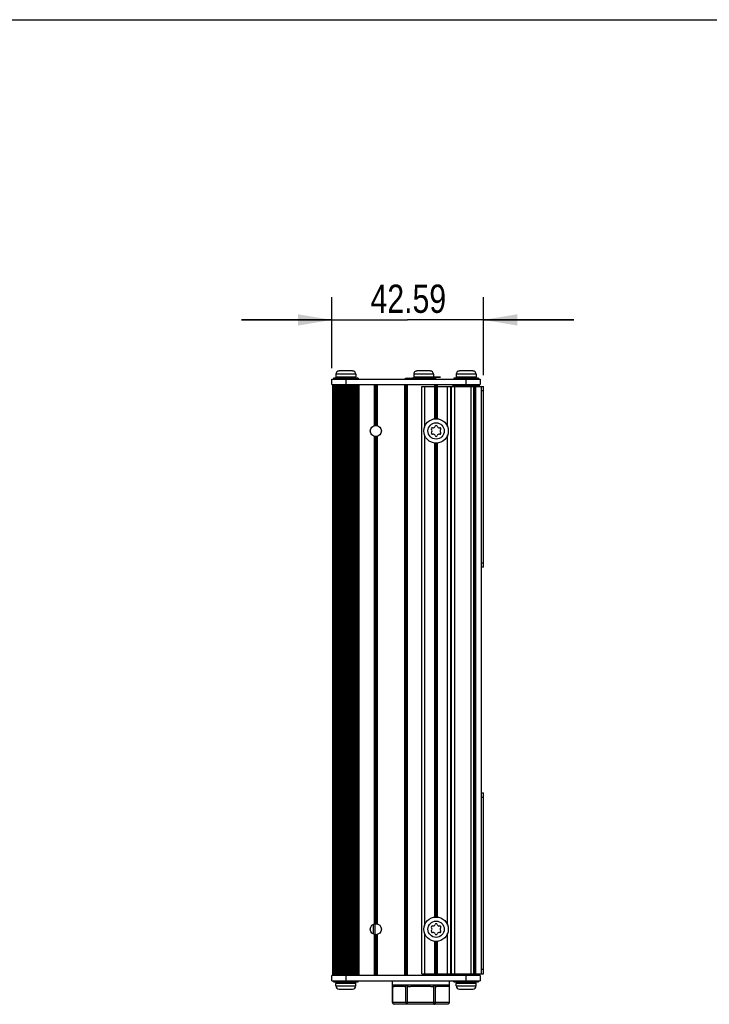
# Model space of a CAD drawing. Header units: inches. Extents: x 0 to 17, y 0 to 11.
# Tile 43 of 44: x 7.3 to 11.1, y 5.6 to 11. Entities that reach past the tile are written whole.
import ezdxf

# ---------------------------------------------------------------- set-up
doc = ezdxf.new("R2010")
doc.units = ezdxf.units.IN
doc.header["$LTSCALE"] = 0.935
doc.header["$MEASUREMENT"] = 0
doc.layers.get('0').update_dxf_attribs({"linetype": 'CONTINUOUS'})
doc.layers.add('02___PRT_ALL_AXES', color=7, linetype='CONTINUOUS')
doc.styles.get("Standard").update_dxf_attribs({"font": 'txt', "width": 0.8})
doc.dimstyles.new('DIMSTYLE_1', dxfattribs={"dimtxt": 0.15625, "dimasz": 0.1875, "dimexe": 0.125, "dimexo": 0.0625, "dimgap": 0.039062, "dimtad": 0, "dimtih": 1, "dimtoh": 1, "dimlfac": 2, "dimzin": 4, "dimdsep": 46, "dimtxsty": 'Standard', "dimblk": '_FILLED', "dimblk1": '_FILLED', "dimblk2": '_FILLED', "dimcen": 0.09, "dimazin": 1, "dimtfac": 1, "dimtofl": 0, "dimtmove": 0, "dimatfit": 3, "dimldrblk": '_FILLED', "dimfxl": 1, "dimtolj": 1, "dimtzin": 4, "dimarcsym": 0})

# ---------------------------------------------------------------- blocks, each defined once
blk = doc.blocks.new('_FILLED')
at = {"color": 0, "linetype": 'ByBlock'}
blk.add_solid([(0, 0), (-1, 0.167), (-1, -0.167)], dxfattribs=at)
blk = doc.blocks.new('*D3')
at = {"color": 7, "linetype": 'Continuous', "transparency": 16777216}
for p, q in [((9.032, 9.0736), (9.032, 9.4646)), ((9.8703, 9.0342), (9.8703, 9.4646)), ((9.032, 9.3396), (8.532, 9.3396)), ((8.532, 9.3396), (9.4511, 9.3396)), ((10.3703, 9.3396), (9.4511, 9.3396)), ((9.8703, 9.3396), (10.3703, 9.3396))]:
    blk.add_line(p, q, dxfattribs=at)
at = {"color": 7, "linetype": 'Continuous', "transparency": 16777216, "xscale": 0.1875, "yscale": 0.1875, "zscale": 0.1875}
blk.add_blockref('_FILLED', (9.032, 9.3396), dxfattribs=at)
at = {"color": 7, "linetype": 'Continuous', "transparency": 16777216, "xscale": 0.1875, "yscale": 0.1875, "zscale": 0.1875, "rotation": 180}
blk.add_blockref('_FILLED', (9.8703, 9.3396), dxfattribs=at)
at = {"color": 7, "linetype": 'Continuous', "transparency": 16777216, "insert": (9.4554, 9.5349), "char_height": 0.15625, "width": 0.625, "attachment_point": 2, "line_spacing_factor": 0.9}
blk.add_mtext('42.59', dxfattribs=at)

msp = doc.modelspace()

# ---------------------------------------------------------------- linework, layer by layer
at = {"color": 7, "linetype": 'Continuous'}
for p, q in [((0, 11), (17, 11)), ((9.1462, 9.0571), (9.0732, 9.0571)), ((9.5763, 9.0571), (9.5033, 9.0571)), ((9.8116, 9.0571), (9.7386, 9.0571)), ((9.032, 8.9815), (9.032, 9.0111)), ((9.032, 9.0111), (9.8528, 9.0111)), ((9.0422, 9.0171), (9.0422, 9.0111)), ((9.1772, 9.0171), (9.0422, 9.0171)), ((9.055, 9.0388), (9.055, 9.0251)), ((9.1645, 9.0388), (9.055, 9.0388)), ((9.055, 9.0251), (9.1645, 9.0251)), ((9.0784, 9.0171), (9.0784, 9.0172)), ((9.0784, 9.0172), (9.0842, 9.0171)), ((9.1097, 9.0111), (9.1097, 8.9815)), ((9.1257, 9.0172), (9.1323, 9.0171)), ((9.1257, 9.0171), (9.1257, 9.0172)), ((9.157, 9.0172), (9.1578, 9.0171)), ((9.157, 9.0171), (9.157, 9.0172)), ((9.1645, 9.0388), (9.1645, 9.0251)), ((9.1772, 9.0171), (9.1772, 9.0111)), ((9.4481, 9.0172), (9.4607, 9.0172)), ((9.4723, 9.0111), (9.4723, 9.0171)), ((9.6073, 9.0171), (9.4723, 9.0171)), ((9.4851, 9.0388), (9.4851, 9.0251)), ((9.5946, 9.0388), (9.4851, 9.0388)), ((9.4851, 9.0251), (9.5946, 9.0251)), ((9.5085, 9.0171), (9.5085, 9.0172)), ((9.5085, 9.0172), (9.5143, 9.0171)), ((9.5559, 9.0171), (9.5559, 9.0172)), ((9.5559, 9.0172), (9.5624, 9.0171)), ((9.5871, 9.0171), (9.5871, 9.0172)), ((9.5871, 9.0172), (9.5879, 9.0171)), ((9.6339, 9.0227), (9.5942, 9.0227)), ((9.5946, 9.0388), (9.5946, 9.0251)), ((9.6044, 9.0171), (9.6044, 9.0237)), ((9.6044, 9.0237), (9.6339, 9.0237)), ((9.6073, 9.0111), (9.6073, 9.0171)), ((9.6339, 9.0237), (9.6339, 9.0227)), ((9.7076, 9.0171), (9.7076, 9.0111)), ((9.8426, 9.0171), (9.7076, 9.0171)), ((9.7203, 9.0388), (9.7203, 9.0251)), ((9.8298, 9.0388), (9.7203, 9.0388)), ((9.7203, 9.0251), (9.8298, 9.0251)), ((9.7438, 9.0171), (9.7438, 9.0172)), ((9.7438, 9.0172), (9.7495, 9.0171)), ((9.7751, 8.9815), (9.7751, 9.0111)), ((9.7911, 9.0172), (9.7976, 9.0171)), ((9.7911, 9.0171), (9.7911, 9.0172)), ((9.8224, 9.0172), (9.8232, 9.0171)), ((9.8224, 9.0171), (9.8224, 9.0172)), ((9.8298, 9.0388), (9.8298, 9.0251)), ((9.8426, 9.0171), (9.8426, 9.0111)), ((9.8528, 9.0111), (9.8528, 8.9815)), ((9.032, 8.9815), (9.8528, 8.9815)), ((9.0379, 8.9815), (9.0379, 5.7138)), ((9.0386, 8.9815), (9.0386, 5.7138)), ((9.0386, 8.9815), (9.0386, 5.7138)), ((9.0388, 5.7138), (9.0388, 8.9815)), ((9.0428, 8.9815), (9.0428, 5.7138)), ((9.0431, 8.9815), (9.0431, 5.7138)), ((9.0435, 5.7138), (9.0435, 8.9815)), ((9.048, 8.9815), (9.048, 5.7138)), ((9.0493, 5.7138), (9.0493, 8.9815)), ((9.0507, 8.9815), (9.0507, 5.7138)), ((9.0514, 8.9815), (9.0514, 5.7138)), ((9.052, 5.7138), (9.052, 8.9815)), ((9.0568, 8.9815), (9.0568, 5.7138)), ((9.0579, 5.7138), (9.0579, 8.9815)), ((9.0617, 8.9815), (9.0617, 5.7138)), ((9.063, 8.9815), (9.063, 5.7138)), ((9.0637, 5.7138), (9.0637, 8.9815)), ((9.0686, 8.9815), (9.0686, 5.7138)), ((9.0695, 5.7138), (9.0695, 8.9815)), ((9.074, 8.9815), (9.074, 5.7138)), ((9.0753, 8.9815), (9.0753, 5.7138)), ((9.0772, 8.9815), (9.0772, 5.7138)), ((9.0781, 5.7138), (9.0781, 8.9815)), ((9.0827, 8.9815), (9.0827, 5.7138)), ((9.0833, 5.7138), (9.0833, 8.9815)), ((9.0876, 8.9815), (9.0876, 5.7138)), ((9.0888, 5.7138), (9.0888, 8.9815)), ((9.0906, 8.9815), (9.0906, 5.7138)), ((9.0933, 8.9815), (9.0933, 5.7138)), ((9.0942, 5.7138), (9.0942, 8.9815)), ((9.0984, 8.9815), (9.0984, 5.7138)), ((9.0987, 5.7138), (9.0987, 8.9815)), ((9.1024, 8.9815), (9.1024, 5.7138)), ((9.1068, 5.7138), (9.1068, 8.9815)), ((9.1102, 8.9815), (9.1102, 5.7138)), ((9.1112, 5.7138), (9.1112, 8.9815)), ((9.1146, 8.9815), (9.1146, 5.7138)), ((9.1181, 8.9815), (9.1181, 5.7138)), ((9.1191, 5.7138), (9.1191, 8.9815)), ((9.1225, 8.9815), (9.1225, 5.7138)), ((9.1259, 8.9815), (9.1259, 5.7138)), ((9.1269, 5.7138), (9.1269, 8.9815)), ((9.1304, 8.9815), (9.1304, 5.7138)), ((9.1338, 8.9815), (9.1338, 5.7138)), ((9.1348, 5.7138), (9.1348, 8.9815)), ((9.1382, 8.9815), (9.1382, 5.7138)), ((9.1417, 8.9815), (9.1417, 5.7138)), ((9.1427, 5.7138), (9.1427, 8.9815)), ((9.1461, 8.9815), (9.1461, 5.7138)), ((9.1496, 8.9815), (9.1496, 5.7138)), ((9.1506, 5.7138), (9.1506, 8.9815)), ((9.154, 8.9815), (9.154, 5.7138)), ((9.1574, 8.9815), (9.1574, 5.7138)), ((9.1584, 5.7138), (9.1584, 8.9815)), ((9.1619, 8.9815), (9.1619, 5.7138)), ((9.1653, 8.9815), (9.1653, 5.7138)), ((9.1663, 5.7138), (9.1663, 8.9815)), ((9.1697, 8.9815), (9.1697, 5.7138)), ((9.1732, 8.9815), (9.1732, 5.7138)), ((9.1742, 5.7138), (9.1742, 8.9815)), ((9.1776, 8.9815), (9.1776, 5.7138)), ((9.1811, 8.9815), (9.1811, 5.7138)), ((9.2691, 8.7554), (9.2691, 8.9815)), ((9.2719, 8.9815), (9.2719, 8.7559)), ((9.2729, 8.756), (9.2729, 8.9815)), ((9.2784, 8.9815), (9.2784, 8.756)), ((9.2794, 8.7559), (9.2794, 8.9815)), ((9.2822, 8.9815), (9.2822, 8.7554)), ((9.4358, 5.7138), (9.4358, 8.9815)), ((9.4386, 8.9815), (9.4386, 5.7138)), ((9.4396, 5.7138), (9.4396, 8.9815)), ((9.4452, 8.9815), (9.4452, 5.7138)), ((9.4462, 5.7138), (9.4462, 8.9815)), ((9.4489, 8.9815), (9.4489, 5.7138)), ((9.5304, 5.7237), (9.5304, 8.9717)), ((9.5304, 8.9717), (9.8291, 8.9717)), ((9.5451, 8.9717), (9.5451, 8.7468)), ((9.6026, 8.7927), (9.6026, 8.9815)), ((9.6053, 8.9815), (9.6053, 8.7929)), ((9.6063, 8.7931), (9.6063, 8.9815)), ((9.6119, 8.9815), (9.6119, 8.7931)), ((9.6129, 8.7929), (9.6129, 8.9815)), ((9.6157, 8.9815), (9.6157, 8.7927)), ((9.6727, 8.7478), (9.6727, 8.9717)), ((9.6884, 8.9717), (9.6884, 5.7237)), ((9.6943, 5.7237), (9.6943, 8.9717)), ((9.7037, 8.9717), (9.7037, 8.9815)), ((9.7071, 8.9815), (9.7071, 8.9717)), ((9.71, 8.9717), (9.71, 5.7237)), ((9.7106, 8.9815), (9.7106, 8.9717)), ((9.7116, 8.9717), (9.7116, 8.9815)), ((9.715, 8.9815), (9.715, 8.9717)), ((9.7185, 8.9815), (9.7185, 8.9717)), ((9.7195, 8.9717), (9.7195, 8.9815)), ((9.7229, 8.9815), (9.7229, 8.9717)), ((9.7263, 8.9815), (9.7263, 8.9717)), ((9.7273, 8.9717), (9.7273, 8.9815)), ((9.7308, 8.9815), (9.7308, 8.9717)), ((9.7342, 8.9815), (9.7342, 8.9717)), ((9.7352, 8.9717), (9.7352, 8.9815)), ((9.7386, 8.9815), (9.7386, 8.9717)), ((9.7421, 8.9815), (9.7421, 8.9717)), ((9.7431, 8.9717), (9.7431, 8.9815)), ((9.7465, 8.9815), (9.7465, 8.9717)), ((9.75, 8.9815), (9.75, 8.9717)), ((9.7509, 8.9717), (9.7509, 8.9815)), ((9.7544, 8.9815), (9.7544, 8.9717)), ((9.7578, 8.9815), (9.7578, 8.9717)), ((9.7588, 8.9717), (9.7588, 8.9815)), ((9.7623, 8.9815), (9.7623, 8.9717)), ((9.7657, 8.9815), (9.7657, 8.9717)), ((9.7667, 8.9717), (9.7667, 8.9815)), ((9.7701, 8.9815), (9.7701, 8.9717)), ((9.7736, 8.9815), (9.7736, 8.9717)), ((9.7746, 8.9717), (9.7746, 8.9815)), ((9.778, 8.9815), (9.778, 8.9717)), ((9.7823, 8.9717), (9.7823, 8.9815)), ((9.7861, 8.9815), (9.7861, 8.9717)), ((9.7864, 8.9717), (9.7864, 8.9815)), ((9.7905, 8.9815), (9.7905, 8.9717)), ((9.7915, 8.9717), (9.7915, 8.9815)), ((9.7942, 8.9717), (9.7942, 8.9815)), ((9.796, 8.9815), (9.796, 8.9717)), ((9.7972, 8.9717), (9.7972, 8.9815)), ((9.8015, 8.9815), (9.8015, 8.9717)), ((9.8021, 8.9717), (9.8021, 8.9815)), ((9.803, 5.7237), (9.803, 8.9717)), ((9.8067, 8.9815), (9.8067, 8.9717)), ((9.8076, 8.9717), (9.8076, 8.9815)), ((9.8095, 8.9717), (9.8095, 8.9815)), ((9.8107, 8.9717), (9.8107, 8.9815)), ((9.8153, 8.9815), (9.8153, 8.9717)), ((9.8162, 8.9717), (9.8162, 8.9815)), ((9.8178, 5.7237), (9.8178, 8.9717)), ((9.8211, 8.9815), (9.8211, 8.9717)), ((9.8218, 8.9717), (9.8218, 8.9815)), ((9.822, 8.9717), (9.822, 5.7237)), ((9.823, 8.9717), (9.823, 8.9815)), ((9.8254, 5.7237), (9.8254, 8.9717)), ((9.8269, 8.9815), (9.8269, 8.9717)), ((9.828, 8.9717), (9.828, 8.9815)), ((9.8296, 5.7237), (9.8296, 8.9717)), ((9.8296, 8.9717), (9.8703, 8.9717)), ((9.8328, 8.9815), (9.8328, 8.9717)), ((9.8334, 8.9717), (9.8334, 8.9815)), ((9.834, 8.9717), (9.834, 8.9815)), ((9.8355, 8.9815), (9.8355, 8.9717)), ((9.8368, 8.9717), (9.8368, 8.9815)), ((9.8413, 8.9815), (9.8413, 8.9717)), ((9.8417, 8.9717), (9.8417, 8.9815)), ((9.8419, 8.9717), (9.8419, 8.9815)), ((9.846, 8.9815), (9.846, 8.9717)), ((9.8461, 8.9717), (9.8461, 8.9815)), ((9.8462, 8.9717), (9.8462, 8.9815)), ((9.8469, 8.9815), (9.8469, 8.9717)), ((9.8591, 8.9717), (9.8591, 5.7237)), ((9.8703, 8.9467), (9.8591, 8.9467)), ((9.8703, 7.9717), (9.8703, 8.9717)), ((9.2691, 5.9995), (9.2691, 8.6958)), ((9.2719, 8.6953), (9.2719, 6)), ((9.2729, 6.0001), (9.2729, 8.6952)), ((9.2784, 8.6952), (9.2784, 6.0001)), ((9.2794, 6), (9.2794, 8.6953)), ((9.2822, 8.6958), (9.2822, 5.9995)), ((9.5451, 8.7045), (9.5451, 5.9908)), ((9.6026, 6.0367), (9.6026, 8.6586)), ((9.6157, 8.6586), (9.6157, 6.0367)), ((9.6727, 5.9919), (9.6727, 8.7034)), ((9.6053, 8.6584), (9.6053, 6.0369)), ((9.6063, 6.0372), (9.6063, 8.6581)), ((9.6119, 8.6581), (9.6119, 6.0372)), ((9.6129, 6.0369), (9.6129, 8.6584)), ((9.8591, 7.9967), (9.8703, 7.9967)), ((9.8703, 7.9717), (9.8591, 7.9717)), ((9.8591, 6.7237), (9.8703, 6.7237)), ((9.8703, 6.6987), (9.8591, 6.6987)), ((9.8703, 5.7237), (9.8703, 6.7237)), ((9.2627, 5.9425), (9.2627, 5.9969)), ((9.2712, 5.9394), (9.2712, 6)), ((9.2691, 5.7138), (9.2691, 5.9399)), ((9.2719, 5.9394), (9.2719, 5.7138)), ((9.2729, 5.7138), (9.2729, 5.9393)), ((9.2784, 5.9393), (9.2784, 5.7138)), ((9.2794, 5.7138), (9.2794, 5.9394)), ((9.2822, 5.9399), (9.2822, 5.7138)), ((9.5451, 5.9486), (9.5451, 5.7237)), ((9.6727, 5.7237), (9.6727, 5.9475)), ((9.6026, 5.7138), (9.6026, 5.9027)), ((9.6053, 5.9025), (9.6053, 5.7138)), ((9.6063, 5.7138), (9.6063, 5.9022)), ((9.6119, 5.9022), (9.6119, 5.7138)), ((9.6129, 5.7138), (9.6129, 5.9025)), ((9.6157, 5.9027), (9.6157, 5.7138)), ((9.5304, 5.7237), (9.8703, 5.7237)), ((9.7037, 5.7138), (9.7037, 5.7237)), ((9.7071, 5.7237), (9.7071, 5.7138)), ((9.7106, 5.7237), (9.7106, 5.7138)), ((9.7116, 5.7138), (9.7116, 5.7237)), ((9.715, 5.7237), (9.715, 5.7138)), ((9.7185, 5.7237), (9.7185, 5.7138)), ((9.7195, 5.7138), (9.7195, 5.7237)), ((9.7229, 5.7237), (9.7229, 5.7138)), ((9.7263, 5.7237), (9.7263, 5.7138)), ((9.7273, 5.7138), (9.7273, 5.7237)), ((9.7308, 5.7237), (9.7308, 5.7138)), ((9.7342, 5.7237), (9.7342, 5.7138)), ((9.7352, 5.7138), (9.7352, 5.7237)), ((9.7386, 5.7237), (9.7386, 5.7138)), ((9.7421, 5.7237), (9.7421, 5.7138)), ((9.7431, 5.7138), (9.7431, 5.7237)), ((9.7465, 5.7237), (9.7465, 5.7138)), ((9.75, 5.7237), (9.75, 5.7138)), ((9.7509, 5.7138), (9.7509, 5.7237)), ((9.7544, 5.7237), (9.7544, 5.7138)), ((9.7578, 5.7237), (9.7578, 5.7138)), ((9.7588, 5.7138), (9.7588, 5.7237)), ((9.7623, 5.7237), (9.7623, 5.7138)), ((9.7657, 5.7237), (9.7657, 5.7138)), ((9.7667, 5.7138), (9.7667, 5.7237)), ((9.7701, 5.7237), (9.7701, 5.7138)), ((9.7736, 5.7237), (9.7736, 5.7138)), ((9.7746, 5.7138), (9.7746, 5.7237)), ((9.778, 5.7237), (9.778, 5.7138)), ((9.7823, 5.7138), (9.7823, 5.7237)), ((9.7861, 5.7237), (9.7861, 5.7138)), ((9.7864, 5.7138), (9.7864, 5.7237)), ((9.7905, 5.7237), (9.7905, 5.7138)), ((9.7915, 5.7138), (9.7915, 5.7237)), ((9.7942, 5.7138), (9.7942, 5.7237)), ((9.796, 5.7237), (9.796, 5.7138)), ((9.7972, 5.7138), (9.7972, 5.7237)), ((9.8015, 5.7237), (9.8015, 5.7138)), ((9.8021, 5.7138), (9.8021, 5.7237)), ((9.8067, 5.7237), (9.8067, 5.7138)), ((9.8076, 5.7138), (9.8076, 5.7237)), ((9.8095, 5.7138), (9.8095, 5.7237)), ((9.8107, 5.7138), (9.8107, 5.7237)), ((9.8153, 5.7237), (9.8153, 5.7138)), ((9.8162, 5.7138), (9.8162, 5.7237)), ((9.8211, 5.7237), (9.8211, 5.7138)), ((9.8218, 5.7138), (9.8218, 5.7237)), ((9.823, 5.7138), (9.823, 5.7237)), ((9.8269, 5.7237), (9.8269, 5.7138)), ((9.828, 5.7138), (9.828, 5.7237)), ((9.8328, 5.7237), (9.8328, 5.7138)), ((9.8334, 5.7138), (9.8334, 5.7237)), ((9.834, 5.7138), (9.834, 5.7237)), ((9.8355, 5.7237), (9.8355, 5.7138)), ((9.8368, 5.7138), (9.8368, 5.7237)), ((9.8413, 5.7237), (9.8413, 5.7138)), ((9.8417, 5.7138), (9.8417, 5.7237)), ((9.8419, 5.7138), (9.8419, 5.7237)), ((9.846, 5.7237), (9.846, 5.7138)), ((9.8461, 5.7138), (9.8461, 5.7237)), ((9.8462, 5.7138), (9.8462, 5.7237)), ((9.8469, 5.7237), (9.8469, 5.7138)), ((9.8591, 5.7487), (9.8703, 5.7487)), ((9.8528, 5.7138), (9.032, 5.7138)), ((9.032, 5.6843), (9.032, 5.7138)), ((9.032, 5.6843), (9.8528, 5.6843)), ((9.0422, 5.6783), (9.0422, 5.6843)), ((9.0422, 5.6783), (9.1772, 5.6783)), ((9.1645, 5.6703), (9.055, 5.6703)), ((9.055, 5.6565), (9.055, 5.6703)), ((9.0624, 5.6781), (9.0616, 5.6783)), ((9.0624, 5.6783), (9.0624, 5.6781)), ((9.0937, 5.6781), (9.0872, 5.6783)), ((9.0937, 5.6783), (9.0937, 5.6781)), ((9.1097, 5.7138), (9.1097, 5.6843)), ((9.141, 5.6781), (9.1352, 5.6783)), ((9.141, 5.6783), (9.141, 5.6781)), ((9.1645, 5.6565), (9.1645, 5.6703)), ((9.1772, 5.6783), (9.1772, 5.6843)), ((9.7076, 5.6783), (9.7076, 5.6843)), ((9.7076, 5.6783), (9.8426, 5.6783)), ((9.8298, 5.6703), (9.7203, 5.6703)), ((9.7203, 5.6565), (9.7203, 5.6703)), ((9.7277, 5.6781), (9.727, 5.6783)), ((9.7277, 5.6783), (9.7277, 5.6781)), ((9.759, 5.6781), (9.7525, 5.6783)), ((9.759, 5.6783), (9.759, 5.6781)), ((9.7751, 5.6843), (9.7751, 5.7138)), ((9.8063, 5.6781), (9.8006, 5.6783)), ((9.8063, 5.6783), (9.8063, 5.6781)), ((9.8298, 5.6565), (9.8298, 5.6703)), ((9.8426, 5.6783), (9.8426, 5.6843)), ((9.8528, 5.7138), (9.8528, 5.6843)), ((9.055, 5.6565), (9.1645, 5.6565)), ((9.0732, 5.6383), (9.1462, 5.6383)), ((9.3666, 5.6626), (9.6816, 5.6626)), ((9.3681, 5.5642), (9.3681, 5.6574)), ((9.3694, 5.6558), (9.3681, 5.6574)), ((9.3694, 5.5642), (9.3694, 5.6558)), ((9.4342, 5.6528), (9.3777, 5.6528)), ((9.4425, 5.5642), (9.4425, 5.6558)), ((9.451, 5.5544), (9.451, 5.6558)), ((9.5806, 5.6528), (9.4675, 5.6528)), ((9.5971, 5.5544), (9.5971, 5.6558)), ((9.6057, 5.5642), (9.6057, 5.6558)), ((9.6705, 5.6528), (9.6139, 5.6528)), ((9.6816, 5.6626), (9.6816, 5.5642)), ((9.7203, 5.6565), (9.8298, 5.6565)), ((9.7386, 5.6383), (9.8116, 5.6383)), ((9.6816, 5.5642), (9.3681, 5.5642)), ((9.6702, 5.5544), (9.378, 5.5544))]:
    msp.add_line(p, q, dxfattribs=at)
for centre, radius in [((9.6091, 8.7256), 0.0675), ((9.6091, 8.7256), 0.045), ((9.2757, 8.7256), 0.0305), ((9.2757, 5.9697), 0.0305), ((9.6091, 5.9697), 0.0675), ((9.6091, 5.9697), 0.045)]:
    msp.add_circle(centre, radius, dxfattribs=at)
for centre, radius, start, end in [((9.0732, 9.0388), 0.0182, 90, 180), ((9.1462, 9.0388), 0.0182, 0, 90), ((9.5033, 9.0388), 0.0182, 90, 180), ((9.5763, 9.0388), 0.0182, 0, 90), ((9.7386, 9.0388), 0.0182, 90, 180), ((9.8116, 9.0388), 0.0182, 0, 90), ((9.063, 9.0251), 0.008, 180, 270), ((9.1565, 9.0251), 0.008, 275.6309, 360), ((9.4481, 9.0014), 0.0157, 90, 141.5131), ((9.4607, 9.0014), 0.0157, 42.2601, 90), ((9.4931, 9.0251), 0.008, 180, 270), ((9.5866, 9.0251), 0.008, 275.6309, 360), ((9.7283, 9.0251), 0.008, 180, 270), ((9.8218, 9.0251), 0.008, 275.6309, 360), ((9.5883, 8.7377), 0.00594, 78.317, 221.683), ((9.5883, 8.7136), 0.00594, 138.317, 281.683), ((9.5748, 8.7256), 0.0121, 318.317, 41.683), ((9.5919, 8.7554), 0.0121, 258.317, 341.683), ((9.6091, 8.7497), 0.00594, 18.317, 161.683), ((9.6263, 8.7554), 0.0121, 198.317, 281.683), ((9.63, 8.7377), 0.00594, 318.317, 101.683), ((9.63, 8.7136), 0.00594, 258.317, 41.683), ((9.6435, 8.7256), 0.0121, 138.317, 221.683), ((9.5919, 8.6959), 0.0121, 18.317, 101.683), ((9.6091, 8.7016), 0.00594, 198.317, 341.683), ((9.6263, 8.6959), 0.0121, 78.317, 161.683), ((9.5919, 5.9995), 0.0121, 258.317, 341.683), ((9.6091, 5.9938), 0.00594, 18.317, 161.683), ((9.6263, 5.9995), 0.0121, 198.317, 281.683), ((9.5883, 5.9817), 0.00594, 78.317, 221.683), ((9.5883, 5.9577), 0.00594, 138.317, 281.683), ((9.5748, 5.9697), 0.0121, 318.317, 41.683), ((9.5919, 5.94), 0.0121, 18.317, 101.683), ((9.6091, 5.9457), 0.00594, 198.317, 341.683), ((9.6263, 5.94), 0.0121, 78.317, 161.683), ((9.63, 5.9817), 0.00594, 318.317, 101.683), ((9.63, 5.9577), 0.00594, 258.317, 41.683), ((9.6435, 5.9697), 0.0121, 138.317, 221.683), ((9.063, 5.6703), 0.008, 95.6309, 180), ((9.1565, 5.6703), 0.008, 0, 90), ((9.7283, 5.6703), 0.008, 95.6309, 180), ((9.8218, 5.6703), 0.008, 0, 90), ((9.0732, 5.6565), 0.0182, 180, 270), ((9.1462, 5.6565), 0.0182, 270, 360), ((9.3764, 5.6626), 0.00984, 180, 212.296), ((9.7386, 5.6565), 0.0182, 180, 270), ((9.8116, 5.6565), 0.0182, 270, 360), ((9.378, 5.5642), 0.00984, 180, 270)]:
    msp.add_arc(centre, radius, start, end, dxfattribs=at)
for points, knots in [([(9.3694, 5.6558), (9.3706, 5.6547), (9.3733, 5.6532), (9.3763, 5.6528), (9.3777, 5.6528)], [0, 0, 0, 0, 0.524385, 1, 1, 1, 1]), ([(9.4342, 5.6528), (9.4357, 5.6528), (9.4387, 5.6532), (9.4414, 5.6547), (9.4425, 5.6558)], [0, 0, 0, 0, 0.475616, 1, 1, 1, 1]), ([(9.451, 5.6558), (9.4502, 5.6562), (9.4487, 5.6569), (9.4466, 5.6575), (9.445, 5.6573), (9.4437, 5.6568), (9.4429, 5.6562), (9.4425, 5.6558)], [0, 0, 0, 0, 0.291855, 0.563568, 0.686049, 0.79911, 1, 1, 1, 1]), ([(9.451, 5.6558), (9.4523, 5.6552), (9.455, 5.6542), (9.4605, 5.653), (9.4647, 5.6528), (9.4675, 5.6528)], [0, 0, 0, 0, 0.249996, 0.500089, 1, 1, 1, 1]), ([(9.5806, 5.6528), (9.5834, 5.6528), (9.5877, 5.653), (9.5932, 5.6542), (9.5959, 5.6552), (9.5971, 5.6558)], [0, 0, 0, 0, 0.49991, 0.750002, 1, 1, 1, 1]), ([(9.6057, 5.6558), (9.6052, 5.6562), (9.6044, 5.6568), (9.6032, 5.6573), (9.6016, 5.6575), (9.5995, 5.6569), (9.5979, 5.6562), (9.5971, 5.6558)], [0, 0, 0, 0, 0.20089, 0.313951, 0.436432, 0.708145, 1, 1, 1, 1]), ([(9.6057, 5.6558), (9.6068, 5.6547), (9.6095, 5.6532), (9.6125, 5.6528), (9.6139, 5.6528)], [0, 0, 0, 0, 0.524385, 1, 1, 1, 1]), ([(9.6816, 5.6626), (9.6816, 5.6616), (9.6812, 5.6597), (9.6798, 5.6567), (9.6772, 5.6543), (9.6738, 5.653), (9.6716, 5.6528), (9.6705, 5.6528)], [0, 0, 0, 0, 0.189313, 0.346218, 0.591678, 0.800871, 1, 1, 1, 1]), ([(9.378, 5.5544), (9.3768, 5.5544), (9.3745, 5.5549), (9.3717, 5.5571), (9.3699, 5.5604), (9.3694, 5.5629), (9.3694, 5.5642)], [0, 0, 0, 0, 0.233248, 0.476607, 0.733644, 1, 1, 1, 1]), ([(9.451, 5.5544), (9.4499, 5.5544), (9.4476, 5.5549), (9.4448, 5.5571), (9.4429, 5.5604), (9.4425, 5.5629), (9.4425, 5.5642)], [0, 0, 0, 0, 0.233248, 0.476607, 0.733644, 1, 1, 1, 1]), ([(9.5971, 5.5544), (9.5982, 5.5544), (9.6006, 5.5549), (9.6034, 5.5571), (9.6052, 5.5604), (9.6057, 5.5629), (9.6057, 5.5642)], [0, 0, 0, 0, 0.233248, 0.476607, 0.733644, 1, 1, 1, 1]), ([(9.6816, 5.5642), (9.6816, 5.5628), (9.6809, 5.56), (9.6781, 5.5568), (9.6744, 5.5548), (9.6716, 5.5544), (9.6702, 5.5544)], [0, 0, 0, 0, 0.249364, 0.499217, 0.749485, 1, 1, 1, 1])]:
    msp.add_open_spline(points, degree=3, knots=knots, dxfattribs=at)
at = {"layer": '02___PRT_ALL_AXES', "color": 7, "linetype": 'Continuous'}
for p, q in [((9.3666, 5.6843), (9.3666, 5.6626)), ((9.6816, 5.6843), (9.6816, 5.6626))]:
    msp.add_line(p, q, dxfattribs=at)

# ---------------------------------------------------------------- dimensions: what is measured, and where the dimension line sits
at = {"color": 7, "linetype": 'Continuous'}
dim = msp.add_linear_dim(base=(9.8703, 9.3396), p1=(9.032, 9.0111), p2=(9.8703, 8.9717), dimstyle='DIMSTYLE_1', override={"dimtad": 1, "dimtih": 0, "dimtoh": 0}, dxfattribs=at)
dim.commit()
dim.dimension.update_dxf_attribs({"geometry": '*D3', "text_midpoint": (9.4554, 9.3396), "dimtype": 160})

doc.saveas('drawing.dxf')
